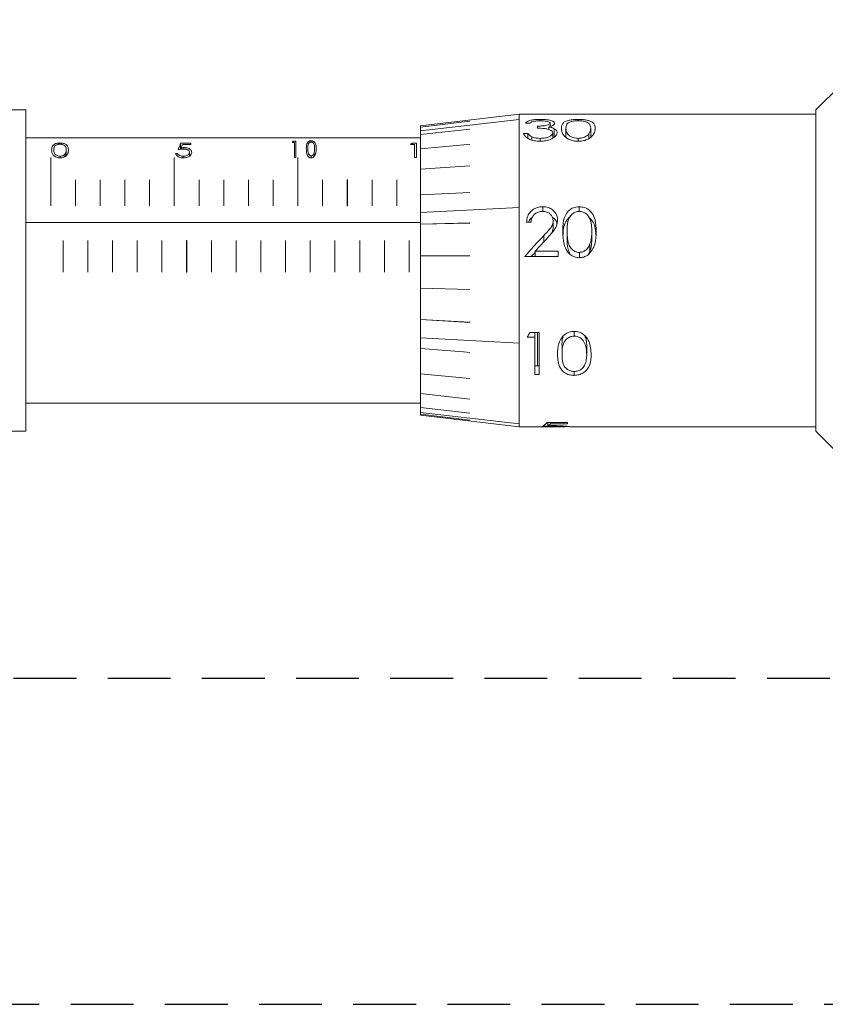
# Model space of a CAD drawing. Header units: millimetres. Extents: x 5 to 297, y 5 to 205.
# Tile 21 of 29: x 230 to 246, y 126 to 146. Entities that reach past the tile are written whole.
import ezdxf

# ---------------------------------------------------------------- set-up
doc = ezdxf.new("R2010")
doc.units = ezdxf.units.MM
doc.linetypes.add('HIDDEN', pattern=[1.905, 1.27, -0.635])
doc.layers.add('VM_VU04', color=7, linetype='HIDDEN')
doc.styles.add('SLDTEXTSTYLE0', font='TXT', dxfattribs={"width": 0.7})
doc.dimstyles.new('SLDDIMSTYLE0', dxfattribs={"dimtxt": 3.5, "dimasz": 3, "dimexe": 0, "dimexo": 0.0625, "dimgap": 0.875, "dimtad": 1, "dimlfac": 2, "dimrnd": 1e-09, "dimzin": 12, "dimdsep": 46, "dimtxsty": 'SLDTEXTSTYLE0', "dimsah": 1, "dimcen": 0.09, "dimadec": 0, "dimazin": 3, "dimtfac": 1, "dimtofl": 0, "dimtmove": 0, "dimatfit": 3, "dimfxl": 0, "dimfrac": 2, "dimtolj": 1, "dimtzin": 12, "dimarcsym": 0})

# ---------------------------------------------------------------- blocks, each defined once
blk = doc.blocks.new('_D_2')
at = {"layer": 'VM_VU04'}
for p, q in [((224.816, 164.938), (271.516, 164.938)), ((270.516, 164.938), (270.516, 132.688)), ((229.587, 132.688), (271.516, 132.688))]:
    blk.add_line(p, q, dxfattribs=at)
for points in [[(270.516, 164.938), (270.016, 161.938), (271.016, 161.938)], [(270.516, 132.688), (271.016, 135.688), (270.016, 135.688)]]:
    blk.add_solid(points, dxfattribs=at)
at = {"layer": 'VM_VU04', "insert": (266.004, 143.74, 2.177), "char_height": 3.5, "attachment_point": 1, "rotation": 90, "style": 'SLDTEXTSTYLE0'}
blk.add_mtext('64.5', dxfattribs=at)
blk = doc.blocks.new('_D_3')
at = {"layer": 'VM_VU04'}
for p, q in [((224.816, 164.938), (277.516, 164.938)), ((276.516, 164.938), (276.516, 126.088)), ((228.837, 126.088), (277.516, 126.088))]:
    blk.add_line(p, q, dxfattribs=at)
for points in [[(276.516, 164.938), (276.016, 161.938), (277.016, 161.938)], [(276.516, 126.088), (277.016, 129.088), (276.016, 129.088)]]:
    blk.add_solid(points, dxfattribs=at)
at = {"layer": 'VM_VU04', "insert": (272.004, 140.44, 2.177), "char_height": 3.5, "attachment_point": 1, "rotation": 90, "style": 'SLDTEXTSTYLE0'}
blk.add_mtext('77.7', dxfattribs=at)
blk = doc.blocks.new('_D_4')
at = {"layer": 'VM_VU04'}
for p, q in [((227.066, 156.938), (265.516, 156.938)), ((264.516, 156.938), (264.516, 132.688)), ((229.587, 132.688), (265.516, 132.688))]:
    blk.add_line(p, q, dxfattribs=at)
for points in [[(264.516, 156.938), (264.016, 153.938), (265.016, 153.938)], [(264.516, 132.688), (265.016, 135.688), (264.016, 135.688)]]:
    blk.add_solid(points, dxfattribs=at)
at = {"layer": 'VM_VU04', "insert": (260.004, 139.74, 2.177), "char_height": 3.5, "attachment_point": 1, "rotation": 90, "style": 'SLDTEXTSTYLE0'}
blk.add_mtext('48.5', dxfattribs=at)

msp = doc.modelspace()

# ---------------------------------------------------------------- linework, layer by layer
at = {"color": 7, "linetype": 'Continuous', "lineweight": 15}
for p, q in [((246.3117, 144.6836), (245.8158, 144.1876)), ((229.8373, 144.1876), (228.5873, 144.1876)), ((229.8373, 140.9376), (229.8373, 144.1876)), ((239.8158, 144.1001), (237.8158, 143.8626)), ((245.8158, 144.1001), (239.8158, 144.1001)), ((239.8158, 143.9944), (239.8158, 144.1001)), ((245.8158, 143.4063), (245.8158, 144.1876)), ((237.8158, 143.7648), (239.8158, 143.9944)), ((239.8158, 143.9943), (237.8158, 143.7647)), ((237.8158, 143.8408), (238.8158, 143.9567)), ((238.8158, 143.9566), (237.8158, 143.8408)), ((237.8158, 143.8408), (237.8158, 143.8626)), ((238.8158, 143.9567), (238.8158, 143.9566)), ((239.8158, 143.9944), (239.8158, 143.9943)), ((239.8158, 142.2094), (239.8158, 143.9943)), ((240.0295, 143.9192), (239.9397, 143.9192)), ((240.1833, 143.8179), (240.1833, 143.8591)), ((240.2374, 143.9949), (240.2374, 143.967)), ((240.4397, 143.9182), (240.4397, 143.8513)), ((241.0048, 143.9949), (241.0048, 143.9668)), ((237.8158, 143.7648), (237.8158, 143.8408)), ((237.8158, 143.8408), (237.8158, 143.8408)), ((237.8158, 143.6887), (238.8158, 143.7948)), ((238.8158, 143.7946), (237.8158, 143.6886)), ((237.8158, 143.7647), (237.8158, 143.7648)), ((237.8158, 143.6887), (237.8158, 143.7647)), ((237.8158, 143.6886), (237.8158, 143.6887)), ((237.8158, 143.3987), (237.8158, 143.6886)), ((238.8158, 143.7948), (238.8158, 143.7946)), ((239.9013, 143.7126), (239.991, 143.7126)), ((239.991, 143.7126), (239.991, 143.6124)), ((240.4127, 143.8425), (240.4127, 143.7907)), ((240.491, 143.7221), (240.491, 143.6121)), ((240.5211, 143.8072), (240.5211, 143.636)), ((240.7602, 143.8179), (240.7602, 143.6271)), ((241.2224, 143.7024), (241.2224, 143.6105)), ((241.2602, 143.8179), (241.2602, 143.6337)), ((237.8158, 143.6251), (229.8373, 143.6251)), ((230.5237, 143.4936), (230.5237, 143.518)), ((233.1706, 143.5121), (232.9655, 143.5121)), ((232.9655, 143.3898), (232.9655, 143.5121)), ((233.0005, 143.4874), (233.1706, 143.4874)), ((233.1706, 143.4874), (233.1706, 143.5121)), ((235.267, 143.5296), (235.2208, 143.5296)), ((235.2384, 143.5556), (235.2978, 143.5556)), ((235.2384, 143.5296), (235.2384, 143.5556)), ((235.267, 143.2245), (235.267, 143.5296)), ((235.2978, 143.5556), (235.2978, 143.2245)), ((235.6054, 143.5363), (235.6054, 143.5617)), ((237.6162, 143.4874), (237.6931, 143.4874)), ((237.738, 143.5121), (237.6456, 143.5121)), ((237.6456, 143.4874), (237.6456, 143.5121)), ((237.6931, 143.4874), (237.6931, 143.2245)), ((237.738, 143.2245), (237.738, 143.5121)), ((238.8158, 143.4897), (238.8158, 143.4894)), ((240.0693, 143.6411), (240.0693, 143.5773)), ((240.2364, 143.6114), (240.2364, 143.5522)), ((241.0078, 143.6114), (241.0078, 143.5524)), ((230.6324, 143.2479), (230.6324, 143.3042)), ((230.6514, 143.2645), (230.6514, 143.38)), ((232.9078, 143.3066), (232.8629, 143.3066)), ((232.9078, 143.2466), (232.9078, 143.3066)), ((232.9736, 143.3908), (232.9736, 143.4182)), ((233.0325, 143.3942), (233.0325, 143.4235)), ((233.145, 143.2519), (233.145, 143.3295)), ((235.6762, 143.4051), (235.6762, 143.4112)), ((237.8158, 143.3984), (237.8158, 143.3987)), ((237.8158, 142.9852), (237.8158, 143.3984)), ((245.8158, 137.6876), (245.8158, 143.4063)), ((230.3373, 143.2245), (230.3378, 143.2245)), ((230.3373, 142.247), (230.3373, 143.2245)), ((230.3378, 143.2245), (230.3378, 142.247)), ((230.5252, 143.2162), (230.5252, 143.2497)), ((232.8373, 143.2245), (232.8378, 143.2245)), ((232.8373, 142.247), (232.8373, 143.2245)), ((232.8378, 143.2245), (232.8378, 142.247)), ((233.0181, 143.2163), (233.0181, 143.2497)), ((235.2978, 143.2245), (235.267, 143.2245)), ((235.3373, 143.2245), (235.3378, 143.2245)), ((235.3373, 142.247), (235.3373, 143.2245)), ((235.3378, 143.2245), (235.3378, 142.247)), ((235.6063, 143.2144), (235.6063, 143.2546)), ((237.6931, 143.2245), (237.738, 143.2245)), ((237.8158, 142.9852), (238.8158, 143.0566)), ((238.8158, 143.0563), (237.8158, 142.9849)), ((237.8158, 142.9849), (237.8158, 142.9852)), ((237.8158, 142.4691), (237.8158, 142.9849)), ((238.8158, 143.0566), (238.8158, 143.0563)), ((230.3378, 142.6874), (230.3373, 142.6874)), ((230.8373, 142.7696), (230.8378, 142.7696)), ((230.8373, 142.247), (230.8373, 142.7696)), ((230.8378, 142.7696), (230.8378, 142.247)), ((231.3373, 142.7696), (231.3378, 142.7696)), ((231.3373, 142.247), (231.3373, 142.7696)), ((231.3378, 142.7696), (231.3378, 142.247)), ((231.8373, 142.7696), (231.8378, 142.7696)), ((231.8373, 142.247), (231.8373, 142.7696)), ((231.8378, 142.7696), (231.8378, 142.247)), ((232.3373, 142.7696), (232.3378, 142.7696)), ((232.3373, 142.247), (232.3373, 142.7696)), ((232.3378, 142.7696), (232.3378, 142.247)), ((232.8378, 142.6874), (232.8373, 142.6874)), ((233.3373, 142.7696), (233.3378, 142.7696)), ((233.3373, 142.247), (233.3373, 142.7696)), ((233.3378, 142.7696), (233.3378, 142.247)), ((233.8373, 142.7696), (233.8378, 142.7696)), ((233.8373, 142.247), (233.8373, 142.7696)), ((233.8378, 142.7696), (233.8378, 142.247)), ((234.3373, 142.7696), (234.3378, 142.7696)), ((234.3373, 142.247), (234.3373, 142.7696)), ((234.3378, 142.7696), (234.3378, 142.247)), ((234.8373, 142.7696), (234.8378, 142.7696)), ((234.8373, 142.247), (234.8373, 142.7696)), ((234.8378, 142.7696), (234.8378, 142.247)), ((235.3378, 142.6874), (235.3373, 142.6874)), ((235.8373, 142.7696), (235.8378, 142.7696)), ((235.8373, 142.247), (235.8373, 142.7696)), ((235.8378, 142.7696), (235.8378, 142.247)), ((236.3373, 142.7696), (236.3378, 142.7696)), ((236.3373, 142.247), (236.3373, 142.7696)), ((236.3378, 142.7696), (236.3378, 142.247)), ((236.8373, 142.7696), (236.8378, 142.7696)), ((236.8373, 142.247), (236.8373, 142.7696)), ((236.8378, 142.7696), (236.8378, 142.247)), ((237.3373, 142.7696), (237.3378, 142.7696)), ((237.3373, 142.247), (237.3373, 142.7696)), ((237.3378, 142.7696), (237.3378, 142.247)), ((237.8158, 142.4691), (238.8158, 142.5173)), ((238.8158, 142.5168), (237.8158, 142.4687)), ((237.8158, 142.4687), (237.8158, 142.4691)), ((237.8158, 142.1139), (237.8158, 142.4687)), ((238.8158, 142.5173), (238.8158, 142.5168)), ((230.8378, 142.3866), (230.8373, 142.3866)), ((231.3378, 142.3866), (231.3373, 142.3866)), ((231.8378, 142.3866), (231.8373, 142.3866)), ((232.3378, 142.3866), (232.3373, 142.3866)), ((233.3378, 142.3866), (233.3373, 142.3866)), ((233.8378, 142.3866), (233.8373, 142.3866)), ((234.3378, 142.3866), (234.3373, 142.3866)), ((234.8378, 142.3866), (234.8373, 142.3866)), ((235.8378, 142.3866), (235.8373, 142.3866)), ((236.3378, 142.3866), (236.3373, 142.3866)), ((236.8378, 142.3866), (236.8373, 142.3866)), ((237.3378, 142.3866), (237.3373, 142.3866)), ((230.3378, 142.247), (230.3373, 142.247)), ((230.8378, 142.247), (230.8373, 142.247)), ((231.3378, 142.247), (231.3373, 142.247)), ((231.8378, 142.247), (231.8373, 142.247)), ((232.3378, 142.247), (232.3373, 142.247)), ((232.8378, 142.247), (232.8373, 142.247)), ((233.3378, 142.247), (233.3373, 142.247)), ((233.8378, 142.247), (233.8373, 142.247)), ((234.3378, 142.247), (234.3373, 142.247)), ((234.8378, 142.247), (234.8373, 142.247)), ((235.3378, 142.247), (235.3373, 142.247)), ((235.8378, 142.247), (235.8373, 142.247)), ((236.3378, 142.247), (236.3373, 142.247)), ((236.8378, 142.247), (236.8373, 142.247)), ((237.3378, 142.247), (237.3373, 142.247)), ((237.8158, 142.1139), (239.8158, 142.2094)), ((239.8158, 142.209), (237.8158, 142.1135)), ((237.8158, 142.1135), (237.8158, 142.1139)), ((237.8158, 141.8762), (237.8158, 142.1135)), ((239.8158, 142.2094), (239.8158, 142.209)), ((239.8158, 139.4668), (239.8158, 142.209)), ((240.289, 142.2275), (240.289, 142.1327)), ((241.028, 142.2275), (241.028, 142.1326)), ((237.8158, 141.9114), (229.8373, 141.9114)), ((237.8158, 141.9067), (229.8373, 141.9067)), ((237.8158, 141.8762), (238.8158, 141.8987)), ((238.8158, 141.8983), (237.8158, 141.8757)), ((237.8158, 141.8757), (237.8158, 141.8762)), ((237.8158, 141.2362), (237.8158, 141.8757)), ((238.8158, 141.8987), (238.8158, 141.8983)), ((240.0526, 141.916), (239.9629, 141.916)), ((240.5014, 141.9428), (240.5014, 141.7964)), ((240.5014, 141.7964), (240.48, 141.7037)), ((240.7834, 141.7299), (240.7834, 141.582)), ((241.2834, 141.7299), (241.2834, 141.582)), ((230.5873, 141.5474), (230.5878, 141.5474)), ((230.5873, 140.9041), (230.5873, 141.5474)), ((230.5878, 141.5474), (230.5878, 140.9041)), ((231.0873, 141.5474), (231.0878, 141.5474)), ((231.0873, 140.9041), (231.0873, 141.5474)), ((231.0878, 141.5474), (231.0878, 140.9041)), ((231.5873, 141.5474), (231.5878, 141.5474)), ((231.5873, 140.9041), (231.5873, 141.5474)), ((231.5878, 141.5474), (231.5878, 140.9041)), ((232.0873, 141.5474), (232.0878, 141.5474)), ((232.0873, 140.9041), (232.0873, 141.5474)), ((232.0878, 141.5474), (232.0878, 140.9041)), ((232.5873, 141.5474), (232.5878, 141.5474)), ((232.5873, 140.9041), (232.5873, 141.5474)), ((232.5878, 141.5474), (232.5878, 140.9041)), ((233.0873, 141.5474), (233.0878, 141.5474)), ((233.0873, 140.9041), (233.0873, 141.5474)), ((233.0878, 141.5474), (233.0878, 140.9041)), ((233.5873, 141.5474), (233.5878, 141.5474)), ((233.5873, 140.9041), (233.5873, 141.5474)), ((233.5878, 141.5474), (233.5878, 140.9041)), ((234.0873, 141.5474), (234.0878, 141.5474)), ((234.0873, 140.9041), (234.0873, 141.5474)), ((234.0878, 141.5474), (234.0878, 140.9041)), ((234.5873, 141.5474), (234.5878, 141.5474)), ((234.5873, 140.9041), (234.5873, 141.5474)), ((234.5878, 141.5474), (234.5878, 140.9041)), ((235.0873, 141.5474), (235.0878, 141.5474)), ((235.0873, 140.9041), (235.0873, 141.5474)), ((235.0878, 141.5474), (235.0878, 140.9041)), ((235.5873, 141.5474), (235.5878, 141.5474)), ((235.5873, 140.9041), (235.5873, 141.5474)), ((235.5878, 141.5474), (235.5878, 140.9041)), ((236.0873, 141.5474), (236.0878, 141.5474)), ((236.0873, 140.9041), (236.0873, 141.5474)), ((236.0878, 141.5474), (236.0878, 140.9041)), ((236.5873, 141.5474), (236.5878, 141.5474)), ((236.5873, 140.9041), (236.5873, 141.5474)), ((236.5878, 141.5474), (236.5878, 140.9041)), ((237.0873, 141.5474), (237.0878, 141.5474)), ((237.0873, 140.9041), (237.0873, 141.5474)), ((237.0878, 141.5474), (237.0878, 140.9041)), ((237.5873, 141.5474), (237.5878, 141.5474)), ((237.5873, 140.9041), (237.5873, 141.5474)), ((237.5878, 141.5474), (237.5878, 140.9041)), ((241.2456, 141.4791), (241.2456, 141.3284)), ((240.1386, 141.3294), (240.6039, 141.3294)), ((240.1386, 141.3294), (240.1386, 141.2224)), ((240.6039, 141.3294), (240.6039, 141.2224)), ((241.031, 141.3028), (241.031, 141.1959)), ((241.2456, 141.3284), (241.2129, 141.2645)), ((230.5878, 141.2024), (230.5873, 141.2024)), ((231.0878, 141.2024), (231.0873, 141.2024)), ((231.5878, 141.2024), (231.5873, 141.2024)), ((232.0878, 141.2024), (232.0873, 141.2024)), ((232.5878, 141.2024), (232.5873, 141.2024)), ((233.0878, 141.2024), (233.0873, 141.2024)), ((233.5878, 141.2024), (233.5873, 141.2024)), ((234.0878, 141.2024), (234.0873, 141.2024)), ((234.5878, 141.2024), (234.5873, 141.2024)), ((235.0878, 141.2024), (235.0873, 141.2024)), ((235.5878, 141.2024), (235.5873, 141.2024)), ((236.0878, 141.2024), (236.0873, 141.2024)), ((236.5878, 141.2024), (236.5873, 141.2024)), ((237.0878, 141.2024), (237.0873, 141.2024)), ((237.5878, 141.2024), (237.5873, 141.2024)), ((237.8158, 141.2362), (238.8158, 141.232)), ((237.8158, 141.2362), (237.8158, 141.2357)), ((237.8158, 140.5812), (237.8158, 141.2357)), ((238.8158, 141.2315), (237.8158, 141.2357)), ((238.8158, 141.232), (238.8158, 141.2315)), ((240.6039, 141.2224), (239.9244, 141.2224)), ((229.8373, 137.6876), (229.8373, 140.9376)), ((230.5878, 140.9041), (230.5873, 140.9041)), ((231.0878, 140.9041), (231.0873, 140.9041)), ((231.5878, 140.9041), (231.5873, 140.9041)), ((232.0878, 140.9041), (232.0873, 140.9041)), ((232.5878, 140.9041), (232.5873, 140.9041)), ((233.0878, 140.9041), (233.0873, 140.9041)), ((233.5878, 140.9041), (233.5873, 140.9041)), ((234.0878, 140.9041), (234.0873, 140.9041)), ((234.5878, 140.9041), (234.5873, 140.9041)), ((235.0878, 140.9041), (235.0873, 140.9041)), ((235.5878, 140.9041), (235.5873, 140.9041)), ((236.0878, 140.9041), (236.0873, 140.9041)), ((236.5878, 140.9041), (236.5873, 140.9041)), ((237.0878, 140.9041), (237.0873, 140.9041)), ((237.5878, 140.9041), (237.5873, 140.9041)), ((237.8158, 140.5812), (238.8158, 140.5505)), ((237.8158, 140.5812), (237.8158, 140.5807)), ((237.8158, 139.9441), (237.8158, 140.5807)), ((238.8158, 140.55), (237.8158, 140.5807)), ((238.8158, 140.5505), (238.8158, 140.55)), ((237.8158, 139.9441), (238.8158, 139.8884)), ((237.8158, 139.9441), (237.8158, 139.9436)), ((237.8158, 139.5772), (237.8158, 139.9436)), ((238.8158, 139.8879), (237.8158, 139.9436)), ((238.8158, 139.8884), (238.8158, 139.8879)), ((240.2182, 139.6811), (240.0333, 139.6811)), ((240.1285, 139.6811), (240.1285, 139.5875)), ((240.1873, 139.6811), (240.1873, 139.0096)), ((240.2182, 138.8351), (240.2182, 139.6811)), ((240.9273, 139.7046), (240.9273, 139.6108)), ((237.8158, 139.5772), (239.8158, 139.4668)), ((237.8158, 139.5772), (237.8158, 139.5768)), ((239.8158, 139.4663), (237.8158, 139.5768)), ((237.8158, 139.3569), (237.8158, 139.5768)), ((239.9746, 139.5875), (240.1285, 139.5875)), ((240.1285, 139.5875), (240.1285, 138.8351)), ((237.8158, 139.3569), (237.8158, 139.3564)), ((237.8158, 138.8489), (237.8158, 139.3564)), ((238.8158, 139.2789), (238.8158, 139.2785)), ((239.8158, 139.4668), (239.8158, 139.4663)), ((239.8158, 137.8317), (239.8158, 139.4663)), ((240.6797, 139.4087), (240.6797, 139.2394)), ((241.1797, 139.4087), (241.1797, 139.2394)), ((240.2182, 139.0096), (240.1285, 139.0096)), ((240.9243, 138.8953), (240.9243, 138.8154)), ((237.8158, 138.8489), (238.8158, 138.7526)), ((237.8158, 138.8489), (237.8158, 138.8485)), ((237.8158, 138.4456), (237.8158, 138.8485)), ((238.8158, 138.7523), (237.8158, 138.8485)), ((238.8158, 138.7526), (238.8158, 138.7523)), ((240.1285, 138.8351), (240.2182, 138.8351)), ((237.8158, 138.4456), (238.8158, 138.3359)), ((237.8158, 138.4456), (237.8158, 138.4453)), ((237.8158, 138.1673), (237.8158, 138.4453)), ((238.8158, 138.3356), (237.8158, 138.4453)), ((238.8158, 138.3359), (238.8158, 138.3356)), ((229.8373, 138.2501), (237.8158, 138.2501)), ((237.8158, 138.1673), (238.8158, 138.0496)), ((237.8158, 138.1673), (237.8158, 138.1671)), ((237.8158, 138.065), (237.8158, 138.1671)), ((238.8158, 138.0495), (237.8158, 138.1671)), ((237.8158, 138.065), (239.8158, 137.8317)), ((237.8158, 138.065), (237.8158, 138.0649)), ((239.8158, 137.8316), (237.8158, 138.0649)), ((237.8158, 138.0279), (237.8158, 138.0649)), ((237.8158, 138.0126), (237.8158, 138.0279)), ((238.8158, 137.9081), (237.8158, 138.0279)), ((237.8158, 138.0279), (238.8158, 137.9082)), ((237.8158, 138.0279), (237.8158, 138.0279)), ((237.8158, 138.0126), (239.8158, 137.7751)), ((238.8158, 138.0496), (238.8158, 138.0495)), ((238.8158, 137.9082), (238.8158, 137.9081)), ((228.5873, 137.6876), (229.8373, 137.6876)), ((239.8158, 137.8317), (239.8158, 137.8316)), ((239.8158, 137.7751), (239.8158, 137.8316)), ((239.8158, 137.7751), (240.1787, 137.7751)), ((240.1787, 137.7751), (240.7302, 137.7751)), ((240.7903, 137.8581), (240.38, 137.8581)), ((240.3963, 137.8581), (240.3963, 137.7956)), ((240.4502, 137.8581), (240.4502, 137.8364)), ((240.4502, 137.8364), (240.7903, 137.8364)), ((240.4978, 137.7978), (240.4978, 137.7872)), ((240.739, 137.7756), (240.7302, 137.7755)), ((240.7903, 137.8364), (240.7903, 137.8581)), ((240.822, 137.7756), (240.8288, 137.7755)), ((240.822, 137.7751), (245.8158, 137.7751)), ((245.8158, 137.6876), (246.3158, 137.1876))]:
    msp.add_line(p, q, dxfattribs=at)
at = {"color": 8, "linetype": 'Continuous', "lineweight": 15}
for p, q in [((235.6658, 143.2462), (235.6658, 143.3196)), ((240.3123, 141.6449), (240.3123, 141.5189))]:
    msp.add_line(p, q, dxfattribs=at)
at = {"color": 7, "linetype": 'Continuous', "lineweight": 15, "flags": 128}
for points in [[(237.8158, 143.3987), (238.6941, 143.4786), (238.8158, 143.4897)], [(238.8158, 143.4894), (238.6941, 143.4784), (237.8158, 143.3984)], [(237.8158, 139.3569), (238.6901, 139.2887), (238.8158, 139.2789)], [(238.8158, 139.2785), (238.6901, 139.2883), (237.8158, 139.3564)]]:
    msp.add_lwpolyline(points, dxfattribs=at)
at = {"color": 7, "linetype": 'Continuous', "lineweight": 15}
for centre, major_axis, ratio, start_param, end_param in [((232.5306, 140.9376), (0.5165, 2.6872), 0.0716902, 0.3048907, 0.4442529), ((232.5767, 140.9376), (0.5159, 2.6872), 0.0716078, 0.3353144, 0.4087858), ((234.6053, 140.9376), (0.7212, 2.6866), 0.0964405, 0.2538541, 0.2933494), ((236.4323, 140.9376), (1.477, 2.6771), 0.1602068, 0.3792698, 0.4097265), ((240.8666, 140.9376), (2.8914, 3.104), 0.2093678, 1.5378614, 1.6732332), ((240.9845, 140.9376), (2.8911, 3.104), 0.2093663, 1.5521099, 1.6391932), ((240.8666, 140.9376), (2.5599, 2.7482), 0.2093678, 1.6308514, 1.6604014), ((239.8971, 140.9376), (1.686, 3.1427), 0.2093472, 4.3831477, 4.4156372), ((240.354, 140.9376), (0.1273, 3.1624), 0.2011449, 3.2208524, 3.3792416), ((240.4452, 140.9376), (0.1272, 3.1624), 0.2008968, 3.2635381, 3.3467788)]:
    msp.add_ellipse(centre, major_axis=major_axis, ratio=ratio, start_param=start_param, end_param=end_param, dxfattribs=at)
for points, knots in [([(239.9397, 143.9192), (239.9547, 143.9344), (239.9796, 143.9596), (240.0626, 143.9822), (240.148, 143.9933), (240.209, 143.9944), (240.2374, 143.9949)], [0, 0, 0, 0, 0.34475629, 0.57247626, 0.80050223, 1, 1, 1, 1]), ([(240.2386, 143.967), (240.2073, 143.9662), (240.1549, 143.9648), (240.0882, 143.9514), (240.0521, 143.9356), (240.0353, 143.9234), (240.0295, 143.9192)], [0, 0, 0, 0, 0.3345822, 0.5594379, 0.8477003, 1, 1, 1, 1]), ([(240.1833, 143.8591), (240.2116, 143.8597), (240.2776, 143.8611), (240.3575, 143.8721), (240.4112, 143.8888), (240.4356, 143.9033), (240.4384, 143.9135), (240.4397, 143.9182)], [0, 0, 0, 0, 0.2530725, 0.5891524, 0.7325553, 0.8767587, 1, 1, 1, 1]), ([(240.2374, 143.9949), (240.276, 143.9939), (240.3534, 143.9919), (240.4506, 143.9759), (240.5113, 143.9518), (240.528, 143.9307), (240.5293, 143.9195), (240.5295, 143.9181)], [0, 0, 0, 0, 0.2669975, 0.5359105, 0.7655126, 0.9694392, 1, 1, 1, 1]), ([(240.4397, 143.9182), (240.4383, 143.9232), (240.4354, 143.9333), (240.4081, 143.9471), (240.3654, 143.9582), (240.3058, 143.9659), (240.2618, 143.9666), (240.2386, 143.967)], [0, 0, 0, 0, 0.1608185, 0.3224815, 0.5345943, 0.7544209, 1, 1, 1, 1]), ([(240.5295, 143.9181), (240.5269, 143.9082), (240.5217, 143.8884), (240.476, 143.8611), (240.4327, 143.8483), (240.4127, 143.8425)], [0, 0, 0, 0, 0.346926, 0.6971787, 1, 1, 1, 1]), ([(240.6705, 143.8177), (240.673, 143.8564), (240.6765, 143.9123), (240.7562, 143.9614), (240.8388, 143.9835), (240.9251, 143.9936), (240.9824, 143.9945), (241.0048, 143.9949)], [0, 0, 0, 0, 0.4206662, 0.606391, 0.7551289, 0.903992, 1, 1, 1, 1]), ([(241.0078, 143.967), (240.9821, 143.9662), (240.9305, 143.9645), (240.8639, 143.9517), (240.8071, 143.9298), (240.7629, 143.8874), (240.7613, 143.8451), (240.7602, 143.8179)], [0, 0, 0, 0, 0.1396986, 0.2800499, 0.4204576, 0.6270141, 1, 1, 1, 1]), ([(241.0048, 143.9949), (241.0401, 143.994), (241.1108, 143.9923), (241.2018, 143.9776), (241.2795, 143.9512), (241.3432, 143.9019), (241.3474, 143.8497), (241.35, 143.8177)], [0, 0, 0, 0, 0.1489843, 0.2986463, 0.4390492, 0.6565129, 1, 1, 1, 1]), ([(241.2602, 143.8179), (241.259, 143.8364), (241.2564, 143.8736), (241.2267, 143.9155), (241.1741, 143.9452), (241.106, 143.9614), (241.0455, 143.9665), (241.0136, 143.9669), (241.0078, 143.967)], [0, 0, 0, 0, 0.2519976, 0.5055212, 0.6647989, 0.8256546, 0.9685691, 1, 1, 1, 1]), ([(240.2348, 143.5521), (240.1943, 143.5539), (240.1202, 143.5573), (240.0249, 143.5878), (239.9503, 143.6332), (239.9155, 143.6781), (239.904, 143.7059), (239.9013, 143.7126)], [0, 0, 0, 0, 0.2422895, 0.4439258, 0.6451817, 0.9142061, 1, 1, 1, 1]), ([(239.991, 143.7126), (239.9992, 143.7003), (240.0117, 143.6815), (240.0392, 143.657), (240.0592, 143.6465), (240.0693, 143.6411)], [0, 0, 0, 0, 0.483783, 0.7375064, 1, 1, 1, 1]), ([(240.491, 143.7221), (240.4885, 143.733), (240.4834, 143.7548), (240.4441, 143.7814), (240.3898, 143.8012), (240.3005, 143.8148), (240.23, 143.8166), (240.1833, 143.8179)], [0, 0, 0, 0, 0.1654723, 0.3318171, 0.4969112, 0.667068, 1, 1, 1, 1]), ([(240.5807, 143.7262), (240.5761, 143.7068), (240.5668, 143.6677), (240.5018, 143.6123), (240.4093, 143.5725), (240.3151, 143.5541), (240.2568, 143.5526), (240.2348, 143.5521)], [0, 0, 0, 0, 0.2262034, 0.4531496, 0.6737125, 0.8764919, 1, 1, 1, 1]), ([(240.2364, 143.6114), (240.2735, 143.6129), (240.337, 143.6155), (240.4151, 143.6405), (240.4643, 143.6696), (240.4882, 143.6986), (240.4902, 143.7155), (240.491, 143.7221)], [0, 0, 0, 0, 0.29448102, 0.5047587, 0.71452135, 0.89052812, 1, 1, 1, 1]), ([(240.4127, 143.8425), (240.4232, 143.8404), (240.4442, 143.8364), (240.4827, 143.8256), (240.5057, 143.8145), (240.5211, 143.8072)], [0, 0, 0, 0, 0.2500079, 0.5006284, 1, 1, 1, 1]), ([(240.5211, 143.8072), (240.53, 143.8016), (240.5566, 143.7848), (240.5777, 143.7569), (240.58, 143.7342), (240.5807, 143.7262)], [0, 0, 0, 0, 0.24696025, 0.73737322, 1, 1, 1, 1]), ([(241.0048, 143.5521), (240.9722, 143.5539), (240.9069, 143.5574), (240.8215, 143.586), (240.7448, 143.6332), (240.6769, 143.7168), (240.673, 143.7785), (240.6705, 143.8177)], [0, 0, 0, 0, 0.136529, 0.2736911, 0.4072234, 0.6232846, 1, 1, 1, 1]), ([(240.7602, 143.8179), (240.7617, 143.778), (240.7636, 143.7236), (240.835, 143.6555), (240.8975, 143.6274), (240.9565, 143.6133), (240.9933, 143.6119), (241.0078, 143.6114)], [0, 0, 0, 0, 0.4836116, 0.6591715, 0.8026569, 0.9216467, 1, 1, 1, 1]), ([(241.35, 143.8177), (241.3468, 143.7784), (241.3421, 143.7203), (241.2733, 143.6369), (241.1955, 143.5873), (241.1, 143.557), (241.036, 143.5537), (241.0048, 143.5521)], [0, 0, 0, 0, 0.3738198, 0.5529377, 0.7334476, 0.8703363, 1, 1, 1, 1]), ([(241.0078, 143.6114), (241.0323, 143.6128), (241.0814, 143.6158), (241.1456, 143.6377), (241.1946, 143.6677), (241.2132, 143.6909), (241.2224, 143.7024)], [0, 0, 0, 0, 0.2454316, 0.4917532, 0.7485028, 1, 1, 1, 1]), ([(241.2224, 143.7024), (241.2329, 143.7199), (241.25, 143.7487), (241.2587, 143.7872), (241.2597, 143.8076), (241.2602, 143.8179)], [0, 0, 0, 0, 0.4396612, 0.7188359, 1, 1, 1, 1]), ([(230.5237, 143.518), (230.5112, 143.5176), (230.4864, 143.5168), (230.4482, 143.5094), (230.4047, 143.4932), (230.3607, 143.4531), (230.3582, 143.4092), (230.3565, 143.3798)], [0, 0, 0, 0, 0.0795503, 0.159009, 0.2894011, 0.5260571, 1, 1, 1, 1]), ([(230.4014, 143.38), (230.402, 143.3964), (230.4032, 143.4294), (230.4223, 143.4628), (230.4569, 143.482), (230.4818, 143.4896), (230.5062, 143.4932), (230.5195, 143.4935), (230.5252, 143.4937)], [0, 0, 0, 0, 0.3348063, 0.6728406, 0.7817206, 0.8910619, 0.9530637, 1, 1, 1, 1]), ([(230.6962, 143.3798), (230.6932, 143.4127), (230.6889, 143.4579), (230.6372, 143.496), (230.598, 143.5098), (230.5624, 143.5168), (230.5363, 143.5176), (230.5237, 143.518)], [0, 0, 0, 0, 0.5301546, 0.7306209, 0.833977, 0.919235, 1, 1, 1, 1]), ([(230.5252, 143.4937), (230.5347, 143.4933), (230.5537, 143.4925), (230.5815, 143.4858), (230.6134, 143.4726), (230.6461, 143.4391), (230.6492, 143.4041), (230.6514, 143.38)], [0, 0, 0, 0, 0.0779379, 0.1562935, 0.2810133, 0.5027527, 1, 1, 1, 1]), ([(235.507, 143.4084), (235.5075, 143.4308), (235.5085, 143.4738), (235.5211, 143.5135), (235.5384, 143.536), (235.5503, 143.5459), (235.5628, 143.553), (235.5748, 143.5577), (235.588, 143.5605), (235.5973, 143.5616), (235.6034, 143.5617), (235.6054, 143.5617)], [0, 0, 0, 0, 0.3384934, 0.6476527, 0.7559438, 0.8312172, 0.8841651, 0.9428652, 0.9654643, 0.9883156, 1, 1, 1, 1]), ([(235.5378, 143.4085), (235.5381, 143.4269), (235.5388, 143.4611), (235.5469, 143.4945), (235.559, 143.5136), (235.5674, 143.5221), (235.5761, 143.5282), (235.5839, 143.5322), (235.5923, 143.5348), (235.5992, 143.5361), (235.6043, 143.5363), (235.6063, 143.5363)], [0, 0, 0, 0, 0.35312081, 0.65822654, 0.76464691, 0.83832205, 0.89009599, 0.94032094, 0.96276423, 0.98540388, 1, 1, 1, 1]), ([(235.6054, 143.5617), (235.6084, 143.5616), (235.6144, 143.5615), (235.6251, 143.5602), (235.6425, 143.5562), (235.6762, 143.5389), (235.6946, 143.5068), (235.7059, 143.4593), (235.7066, 143.4254), (235.707, 143.4084)], [0, 0, 0, 0, 0.0169285, 0.0337919, 0.0674674, 0.1589511, 0.494709, 0.7465554, 1, 1, 1, 1]), ([(235.6063, 143.5363), (235.6081, 143.5363), (235.6124, 143.5361), (235.6198, 143.5349), (235.6333, 143.5307), (235.6605, 143.5115), (235.6731, 143.473), (235.6752, 143.43), (235.6762, 143.4085)], [0, 0, 0, 0, 0.0134421, 0.0311881, 0.0622515, 0.1664876, 0.5839766, 1, 1, 1, 1]), ([(240.0693, 143.6411), (240.0813, 143.6364), (240.1131, 143.6238), (240.1713, 143.6131), (240.2163, 143.6119), (240.2364, 143.6114)], [0, 0, 0, 0, 0.250275, 0.6638221, 1, 1, 1, 1]), ([(230.3565, 143.3798), (230.3571, 143.363), (230.3584, 143.3291), (230.3768, 143.2825), (230.4115, 143.2475), (230.4477, 143.2281), (230.4878, 143.2175), (230.5127, 143.2165), (230.5237, 143.2161)], [0, 0, 0, 0, 0.2791848, 0.5600127, 0.6912043, 0.8237632, 0.9227237, 1, 1, 1, 1]), ([(230.5252, 143.2497), (230.5142, 143.2504), (230.4922, 143.2519), (230.4615, 143.2627), (230.4309, 143.2819), (230.402, 143.3242), (230.4016, 143.3572), (230.4014, 143.38)], [0, 0, 0, 0, 0.097326, 0.1948592, 0.3245913, 0.5319482, 1, 1, 1, 1]), ([(230.5237, 143.2161), (230.5382, 143.2168), (230.5674, 143.2184), (230.6096, 143.2321), (230.652, 143.2576), (230.6928, 143.3112), (230.6949, 143.3523), (230.6962, 143.3798)], [0, 0, 0, 0, 0.1022522, 0.2046542, 0.3393595, 0.556638, 1, 1, 1, 1]), ([(230.6324, 143.3042), (230.6257, 143.2942), (230.615, 143.2783), (230.5837, 143.2602), (230.5539, 143.2509), (230.533, 143.25), (230.5252, 143.2497)], [0, 0, 0, 0, 0.39115801, 0.62366076, 0.85770407, 1, 1, 1, 1]), ([(230.6514, 143.38), (230.651, 143.3709), (230.6502, 143.3543), (230.6446, 143.3288), (230.6365, 143.3124), (230.6324, 143.3042)], [0, 0, 0, 0, 0.37305202, 0.68511596, 1, 1, 1, 1]), ([(232.8629, 143.3066), (232.8689, 143.2905), (232.8781, 143.2657), (232.9175, 143.2372), (232.9563, 143.2217), (232.9908, 143.2164), (233.0107, 143.2161), (233.0154, 143.2161)], [0, 0, 0, 0, 0.3881611, 0.5963239, 0.7701977, 0.9447705, 1, 1, 1, 1]), ([(233.0181, 143.2497), (233.006, 143.2504), (232.9819, 143.2518), (232.9508, 143.2619), (232.9243, 143.2771), (232.9128, 143.2933), (232.9089, 143.3037), (232.9078, 143.3066)], [0, 0, 0, 0, 0.20542864, 0.41146901, 0.61744788, 0.89035682, 1, 1, 1, 1]), ([(232.9142, 143.38), (232.9312, 143.3835), (232.9569, 143.389), (232.9943, 143.3938), (233.0143, 143.3944), (233.0244, 143.3947)], [0, 0, 0, 0, 0.4887153, 0.7410198, 1, 1, 1, 1]), ([(233.0325, 143.4235), (233.0275, 143.4234), (233.0149, 143.4232), (232.995, 143.4214), (232.9808, 143.4192), (232.9736, 143.4182)], [0, 0, 0, 0, 0.2463039, 0.6191982, 1, 1, 1, 1]), ([(233.0154, 143.2161), (233.0335, 143.2169), (233.0698, 143.2185), (233.1165, 143.2332), (233.157, 143.2577), (233.1849, 143.2909), (233.1882, 143.316), (233.1898, 143.3283)], [0, 0, 0, 0, 0.1688694, 0.3388142, 0.4939431, 0.7513773, 1, 1, 1, 1]), ([(233.145, 143.3295), (233.1426, 143.3166), (233.1388, 143.2956), (233.1065, 143.2705), (233.0736, 143.2562), (233.0428, 143.2503), (233.0246, 143.2498), (233.0181, 143.2497)], [0, 0, 0, 0, 0.3558611, 0.5825687, 0.762825, 0.9147695, 1, 1, 1, 1]), ([(233.0244, 143.3947), (233.0378, 143.3943), (233.065, 143.3933), (233.1011, 143.3838), (233.1288, 143.3681), (233.1432, 143.3491), (233.1445, 143.3352), (233.145, 143.3295)], [0, 0, 0, 0, 0.18547997, 0.37339507, 0.5739801, 0.8250804, 1, 1, 1, 1]), ([(233.1898, 143.3283), (233.1863, 143.3469), (233.1809, 143.375), (233.1398, 143.4027), (233.1008, 143.4172), (233.0629, 143.423), (233.0396, 143.4234), (233.0325, 143.4235)], [0, 0, 0, 0, 0.4054036, 0.6127934, 0.7709001, 0.9303592, 1, 1, 1, 1]), ([(235.6054, 143.2144), (235.6011, 143.2146), (235.5924, 143.2151), (235.5785, 143.2195), (235.5567, 143.2316), (235.521, 143.2758), (235.5088, 143.3409), (235.5076, 143.3876), (235.507, 143.4084)], [0, 0, 0, 0, 0.0287774, 0.0573788, 0.1054616, 0.2377014, 0.6612117, 1, 1, 1, 1]), ([(235.6063, 143.2546), (235.6041, 143.2547), (235.5989, 143.255), (235.5898, 143.2578), (235.5745, 143.2666), (235.548, 143.2987), (235.5391, 143.3507), (235.5382, 143.3895), (235.5378, 143.4085)], [0, 0, 0, 0, 0.0183838, 0.0427163, 0.0857999, 0.2086696, 0.61183, 1, 1, 1, 1]), ([(235.707, 143.4084), (235.7061, 143.3841), (235.7044, 143.3352), (235.6887, 143.271), (235.6541, 143.2328), (235.6379, 143.2211), (235.6199, 143.2156), (235.611, 143.2143), (235.6063, 143.2144), (235.6054, 143.2144)], [0, 0, 0, 0, 0.3955244, 0.793308, 0.8573074, 0.9399318, 0.9692569, 0.994062, 1, 1, 1, 1]), ([(235.6658, 143.3196), (235.6625, 143.3087), (235.6574, 143.2919), (235.6435, 143.2727), (235.6321, 143.2629), (235.6236, 143.258), (235.6152, 143.2553), (235.6098, 143.2546), (235.6069, 143.2546), (235.6063, 143.2546)], [0, 0, 0, 0, 0.4545716, 0.6982542, 0.7959872, 0.894253, 0.9451976, 0.9872544, 1, 1, 1, 1]), ([(235.6761, 143.4051), (235.676, 143.3961), (235.6756, 143.3783), (235.6726, 143.3496), (235.6681, 143.3296), (235.6658, 143.3196)], [0, 0, 0, 0, 0.3375767, 0.6683916, 1, 1, 1, 1]), ([(239.9629, 141.916), (239.9676, 141.9576), (239.9763, 142.0341), (240.0396, 142.1291), (240.1244, 142.1952), (240.2138, 142.2246), (240.2696, 142.2267), (240.289, 142.2275)], [0, 0, 0, 0, 0.2527998, 0.4648858, 0.6767274, 0.8876639, 1, 1, 1, 1]), ([(240.2844, 142.1331), (240.2556, 142.1309), (240.2025, 142.1268), (240.1345, 142.0897), (240.0836, 142.0345), (240.0593, 141.9726), (240.0544, 141.9307), (240.0526, 141.916)], [0, 0, 0, 0, 0.2362463, 0.43469, 0.6333404, 0.8716289, 1, 1, 1, 1]), ([(240.5014, 141.9428), (240.4992, 141.9645), (240.4949, 142.0081), (240.457, 142.0637), (240.4036, 142.1073), (240.3426, 142.1303), (240.301, 142.1323), (240.2844, 142.1331)], [0, 0, 0, 0, 0.2076894, 0.4163447, 0.6215587, 0.8493088, 1, 1, 1, 1]), ([(240.289, 142.2275), (240.3269, 142.2247), (240.3953, 142.2198), (240.4829, 142.1736), (240.5461, 142.1082), (240.5856, 142.0308), (240.5894, 141.9748), (240.5911, 141.9504)], [0, 0, 0, 0, 0.2385395, 0.4316514, 0.6246328, 0.8366536, 1, 1, 1, 1]), ([(240.6937, 141.7295), (240.6961, 141.8253), (240.6997, 141.9635), (240.7795, 142.1142), (240.8621, 142.1874), (240.9484, 142.223), (241.0056, 142.2262), (241.028, 142.2275)], [0, 0, 0, 0, 0.4208193, 0.606514, 0.7552806, 0.9041712, 1, 1, 1, 1]), ([(241.031, 142.1331), (241.0053, 142.1304), (240.9537, 142.1249), (240.8871, 142.0845), (240.8302, 142.0188), (240.786, 141.8988), (240.7844, 141.796), (240.7834, 141.7299)], [0, 0, 0, 0, 0.1397749, 0.2802053, 0.4206829, 0.6272833, 1, 1, 1, 1]), ([(241.028, 142.2275), (241.0633, 142.2244), (241.1339, 142.2182), (241.225, 142.1671), (241.3027, 142.0819), (241.3664, 141.9355), (241.3706, 141.8077), (241.3732, 141.7295)], [0, 0, 0, 0, 0.14903868, 0.29875508, 0.43921761, 0.6567484, 1, 1, 1, 1]), ([(241.2834, 141.7299), (241.2822, 141.7744), (241.2796, 141.8639), (241.2498, 141.9775), (241.1972, 142.0645), (241.129, 142.115), (241.0686, 142.1315), (241.0367, 142.1329), (241.031, 142.1331)], [0, 0, 0, 0, 0.2520995, 0.5057315, 0.6649984, 0.8258475, 0.9688423, 1, 1, 1, 1]), ([(240.0807, 142.0129), (240.0798, 142.0124), (240.05, 141.9964), (240.0206, 141.9618), (240.0061, 141.9242), (240.0029, 141.916)], [0, 0, 0, 0, 0.0243683, 0.789326, 1, 1, 1, 1]), ([(240.3123, 141.6449), (240.3523, 141.6868), (240.4132, 141.7504), (240.4885, 141.8482), (240.4969, 141.9102), (240.5014, 141.9428)], [0, 0, 0, 0, 0.47821362, 0.72594548, 1, 1, 1, 1]), ([(240.5911, 141.9504), (240.587, 141.9128), (240.5778, 141.8285), (240.4928, 141.7136), (240.4246, 141.6397), (240.3888, 141.6008)], [0, 0, 0, 0, 0.2767755, 0.619465, 1, 1, 1, 1]), ([(240.5776, 141.8794), (240.5764, 141.8871), (240.5703, 141.9281), (240.5361, 141.9782), (240.4959, 142.0071), (240.4836, 142.016)], [0, 0, 0, 0, 0.1386604, 0.7359624, 1, 1, 1, 1]), ([(240.854, 142.0274), (240.85, 142.0254), (240.8169, 142.009), (240.7651, 141.9423), (240.7063, 141.8212), (240.7033, 141.7156), (240.7016, 141.6565)], [0, 0, 0, 0, 0.0307624, 0.2580289, 0.58437, 1, 1, 1, 1]), ([(241.3643, 141.6552), (241.3612, 141.7144), (241.3558, 141.8156), (241.3049, 141.9362), (241.2523, 141.9828), (241.2313, 142.0014)], [0, 0, 0, 0, 0.4578481, 0.78414, 1, 1, 1, 1]), ([(241.028, 141.1954), (240.9954, 141.1985), (240.93, 141.2048), (240.8445, 141.256), (240.7678, 141.3432), (240.7, 141.5041), (240.6961, 141.6419), (240.6937, 141.7295)], [0, 0, 0, 0, 0.1368539, 0.27435096, 0.40809946, 0.62391215, 1, 1, 1, 1]), ([(240.7834, 141.7299), (240.7848, 141.6406), (240.7868, 141.5191), (240.8584, 141.3859), (240.9208, 141.3325), (240.9799, 141.3063), (241.0165, 141.3038), (241.031, 141.3028)], [0, 0, 0, 0, 0.484093, 0.6592643, 0.8028196, 0.9219715, 1, 1, 1, 1]), ([(241.3732, 141.7295), (241.37, 141.6415), (241.3653, 141.5116), (241.2963, 141.3495), (241.2184, 141.2579), (241.1229, 141.2041), (241.059, 141.1983), (241.028, 141.1954)], [0, 0, 0, 0, 0.37418486, 0.55321297, 0.73363654, 0.87067075, 1, 1, 1, 1]), ([(241.2456, 141.4791), (241.256, 141.5152), (241.2732, 141.5743), (241.2819, 141.6589), (241.2829, 141.7062), (241.2834, 141.7299)], [0, 0, 0, 0, 0.4389416, 0.7184693, 1, 1, 1, 1]), ([(240.8458, 141.2619), (240.8293, 141.2978), (240.7827, 141.3993), (240.7831, 141.5102), (240.7834, 141.582)], [0, 0, 0, 0, 0.35286424, 1, 1, 1, 1]), ([(241.031, 141.3028), (241.0555, 141.3055), (241.1047, 141.311), (241.169, 141.3522), (241.2179, 141.4098), (241.2364, 141.4562), (241.2456, 141.4791)], [0, 0, 0, 0, 0.24594599, 0.49280271, 0.74983347, 1, 1, 1, 1]), ([(241.2834, 141.582), (241.2821, 141.5399), (241.28, 141.4763), (241.2652, 141.3912), (241.2521, 141.3494), (241.2456, 141.3284)], [0, 0, 0, 0, 0.493484, 0.7453959, 1, 1, 1, 1]), ([(240.9243, 139.7048), (240.891, 139.7019), (240.8242, 139.696), (240.7359, 139.6482), (240.6598, 139.5697), (240.5952, 139.4284), (240.592, 139.3132), (240.59, 139.2391)], [0, 0, 0, 0, 0.1424031, 0.2853139, 0.4269149, 0.6313017, 1, 1, 1, 1]), ([(241.2695, 139.2391), (241.2648, 139.3299), (241.2582, 139.4553), (241.1675, 139.6021), (241.08, 139.6728), (240.9918, 139.7022), (240.9404, 139.7042), (240.9243, 139.7048)], [0, 0, 0, 0, 0.4428333, 0.6109455, 0.7805948, 0.9314989, 1, 1, 1, 1]), ([(240.7119, 139.6168), (240.7064, 139.6046), (240.6756, 139.5373), (240.6779, 139.4666), (240.6797, 139.4087)], [0, 0, 0, 0, 0.1805489, 1, 1, 1, 1]), ([(240.6797, 139.2394), (240.6808, 139.2858), (240.6826, 139.3683), (240.7136, 139.4769), (240.7688, 139.552), (240.8374, 139.5971), (240.8949, 139.6094), (240.9242, 139.6106), (240.9273, 139.6108)], [0, 0, 0, 0, 0.2981516, 0.5303088, 0.6841808, 0.8391436, 0.9829819, 1, 1, 1, 1]), ([(240.9273, 139.6108), (240.9527, 139.608), (241.0035, 139.6025), (241.0704, 139.5635), (241.1294, 139.4959), (241.1736, 139.3832), (241.1774, 139.293), (241.1797, 139.2394)], [0, 0, 0, 0, 0.1385649, 0.2774736, 0.4220479, 0.6567285, 1, 1, 1, 1]), ([(241.1797, 139.4087), (241.1794, 139.448), (241.1788, 139.5164), (241.1542, 139.5842), (241.1437, 139.613)], [0, 0, 0, 0, 0.5746534, 1, 1, 1, 1]), ([(240.59, 139.2391), (240.5913, 139.1909), (240.5941, 139.0941), (240.6316, 138.9735), (240.7034, 138.884), (240.7933, 138.8328), (240.8731, 138.8163), (240.9156, 138.8156), (240.9243, 138.8154)], [0, 0, 0, 0, 0.24594569, 0.49367707, 0.65564221, 0.81915531, 0.9626456, 1, 1, 1, 1]), ([(240.9273, 138.8948), (240.9021, 138.8971), (240.8516, 138.9018), (240.7858, 138.9349), (240.7281, 138.9889), (240.6826, 139.091), (240.6809, 139.1811), (240.6797, 139.2394)], [0, 0, 0, 0, 0.1366319, 0.2737648, 0.4151436, 0.6214857, 1, 1, 1, 1]), ([(240.9243, 138.8154), (240.9579, 138.8179), (241.025, 138.8227), (241.1145, 138.862), (241.1939, 138.9307), (241.2621, 139.0552), (241.2667, 139.1688), (241.2695, 139.2391)], [0, 0, 0, 0, 0.1412173, 0.2827136, 0.4265491, 0.6448787, 1, 1, 1, 1]), ([(241.1797, 139.2394), (241.1784, 139.204), (241.1764, 139.1504), (241.1616, 139.0813), (241.1485, 139.0481), (241.1419, 139.0313)], [0, 0, 0, 0, 0.4933623, 0.7452822, 1, 1, 1, 1]), ([(241.1419, 139.0313), (241.1284, 139.0062), (241.105, 138.9626), (241.0411, 138.9183), (240.981, 138.8973), (240.9416, 138.8955), (240.9273, 138.8948)], [0, 0, 0, 0, 0.3460865, 0.6003894, 0.8550627, 1, 1, 1, 1]), ([(240.2775, 137.7831), (240.2952, 137.7836), (240.3307, 137.7846), (240.4033, 137.7865), (240.46, 137.7869), (240.4978, 137.7872)], [0, 0, 0, 0, 0.2505201, 0.5011236, 1, 1, 1, 1]), ([(240.5141, 137.7979), (240.5041, 137.7979), (240.484, 137.7978), (240.4444, 137.7971), (240.4155, 137.7962), (240.3963, 137.7956)], [0, 0, 0, 0, 0.25051732, 0.50122121, 1, 1, 1, 1]), ([(240.4978, 137.7872), (240.5312, 137.787), (240.5893, 137.7867), (240.663, 137.7833), (240.7125, 137.7797), (240.7361, 137.7768), (240.7382, 137.776), (240.739, 137.7756)], [0, 0, 0, 0, 0.2693499, 0.4685727, 0.6680068, 0.8639404, 1, 1, 1, 1]), ([(240.8288, 137.7755), (240.8242, 137.777), (240.8165, 137.7796), (240.7485, 137.7878), (240.6666, 137.7944), (240.5829, 137.7976), (240.5319, 137.7978), (240.5141, 137.7979)], [0, 0, 0, 0, 0.2912273, 0.495148, 0.6990126, 0.8950597, 1, 1, 1, 1]), ([(240.739, 137.7813), (240.7496, 137.7806), (240.7858, 137.778), (240.8023, 137.7767), (240.814, 137.7757)], [0, 0, 0, 0, 0.2909065, 1, 1, 1, 1])]:
    msp.add_open_spline(points, degree=3, knots=knots, dxfattribs=at)

# ---------------------------------------------------------------- dimensions: what is measured, and where the dimension line sits
at = {"layer": 'VM_VU04'}
for base, p1, p2, picture, middle in [((270.5158, 132.6876), (223.8158, 164.9376), (228.5873, 132.6876), '_D_2', (270.5158, 148.8126)), ((276.5158, 126.0876), (223.8158, 164.9376), (227.8373, 126.0876), '_D_3', (276.5158, 145.5126)), ((264.5158, 132.6876), (226.0658, 156.9376), (228.5873, 132.6876), '_D_4', (264.5158, 144.8126))]:
    dim = msp.add_linear_dim(base=base, p1=p1, p2=p2, angle=90, dimstyle='SLDDIMSTYLE0', dxfattribs=at)
    dim.commit()
    dim.dimension.update_dxf_attribs({"geometry": picture, "text_midpoint": middle, "dimtype": 160})

doc.saveas('drawing.dxf')
